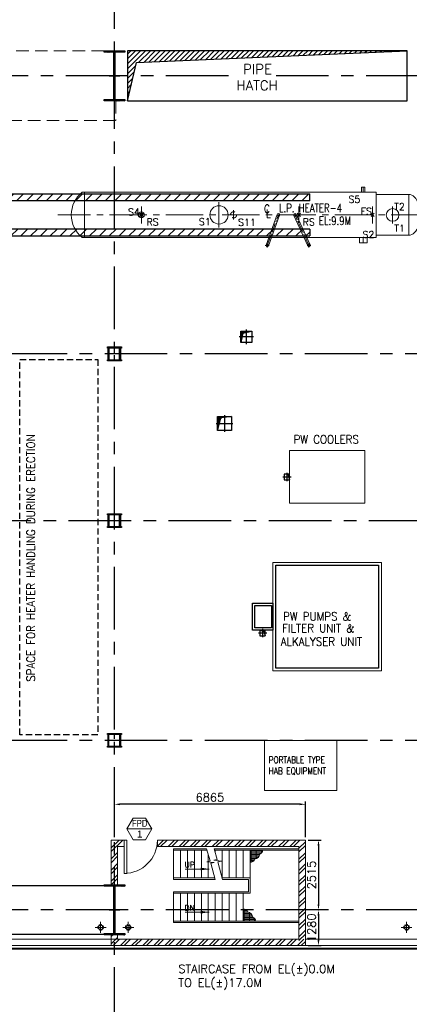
# Model space of a CAD drawing. Header units: inches. Extents: x 0 to 1544102, y 0 to 23144100.
# Tile 147 of 203: x 630670 to 644678, y 107692 to 143105. Entities that reach past the tile are written whole.
import ezdxf
from ezdxf.enums import TextEntityAlignment as Align

# ---------------------------------------------------------------- set-up
doc = ezdxf.new("R2010")
doc.units = ezdxf.units.IN
doc.header["$LTSCALE"] = 1800
doc.header["$MEASUREMENT"] = 0
for name, pattern in [('CENTER', [2, 1.25, -0.25, 0.25, -0.25]), ('CENTER2', [1.125, 0.75, -0.125, 0.125, -0.125]), ('HIDDEN', [0.375, 0.25, -0.125]), ('HIDDEN2', [0.1875, 0.125, -0.0625])]:
    doc.linetypes.add(name, pattern=pattern)
doc.layers.get('0').update_dxf_attribs({"color": 253})
for name, color, linetype, lineweight in [('2CON', 1, 'Continuous', 13), ('A-DOOR', 31, 'Continuous', 9), ('A-WIN TAG', 3, 'Continuous', 13), ('A-WIN TAG TEXT', 3, 'Continuous', 13), ('CLAD-1', 3, 'Continuous', 15), ('CONCRETE', 145, 'Continuous', 15), ('DIM', 4, 'Continuous', 18), ('EQPT', 8, 'HIDDEN', 9), ('EQUIP', 8, 'Continuous', 9), ('OPENING EO', 2, 'Continuous', 18), ('RAIN WATER', 6, 'Continuous', 18), ('STAIR', 2, 'Continuous', 15), ('TEXT', 3, 'Continuous', 18), ('WALL', 6, 'Continuous', 18), ('WALL HATCH', 251, 'Continuous', 13), ('WALL1', 6, 'Continuous', 18)]:
    doc.layers.add(name, color=color, linetype=linetype, lineweight=lineweight)
for name, color, linetype in [('AUX COL', 1, 'Continuous'), ('BRACING', 1, 'HIDDEN'), ('CEN', 2, 'CENTER'), ('COL', 1, 'Continuous'), ('GRID', 251, 'CENTER'), ('OPENING', 40, 'Continuous'), ('STEEL', 231, 'Continuous')]:
    doc.layers.add(name, color=color, linetype=linetype)
doc.styles.add('ROAMNS', font='ROMANS.shx')
doc.styles.add('ROMANC', font='ROMANC.SHX')
doc.styles.add('ROMANS', font='romans.shx')
doc.styles.add('ROMANT', font='romant')
doc.styles.get("Standard").update_dxf_attribs({"font": 'arial.ttf'})
doc.linetypes.add('FENCELINE1', pattern='A,0.25,-0.1,[133,ltypeshp.shx,S=0.1,R=0,X=-0.1,Y=0],-0.1,1', length=1.45)
doc.dimstyles.new('DIM INT 1', dxfattribs={"dimtxt": 300, "dimasz": 200, "dimexe": 100, "dimexo": 100, "dimgap": 100, "dimtad": 1, "dimdec": 0, "dimzin": 13, "dimdsep": 46, "dimlunit": 5, "dimtxsty": 'ROAMNS', "dimblk2": 'OBLIQUE', "dimcen": 0.09, "dimclrd": 9, "dimclre": 9, "dimclrt": 4, "dimadec": 0, "dimazin": 0, "dimtfac": 1, "dimtdec": 0, "dimtix": 1, "dimtmove": 2, "dimatfit": 3, "dimfxl": 1, "dimtolj": 1, "dimtzin": 13, "dimarcsym": 0})
doc.dimstyles.new('USER175', dxfattribs={"dimscale": 175, "dimtxt": 2, "dimasz": 1.75, "dimexe": 0, "dimexo": 0, "dimgap": 0.5, "dimtad": 1, "dimdec": 0, "dimzin": 0, "dimdsep": 46, "dimtxsty": 'ROMANS', "dimcen": 0, "dimclrd": 4, "dimclre": 4, "dimclrt": 4, "dimadec": 0, "dimazin": 0, "dimtfac": 0.09, "dimtdec": 0, "dimtix": 1, "dimtofl": 0, "dimtmove": 0, "dimatfit": 3, "dimfxl": 1, "dimtolj": 1, "dimtzin": 0, "dimarcsym": 0})
pattern_1 = [(225, (8890, 2e-05), (176.7767, -176.7767), [])]

# ---------------------------------------------------------------- blocks, each defined once
blk = doc.blocks.new('A-ROW COLUMN')
at = {"layer": 'COL'}
h = blk.add_hatch(dxfattribs=at)
h.set_pattern_fill('ANSI31', color=256, scale=200, style=0)
h.set_pattern_definition([(45, (165226.353, 18853.894), (-17.67767, 17.67767), [])])
h.paths.add_polyline_path([(180799, 40890), (181539, 40890), (181539, 40840), (180799, 40840)])
h.paths.add_polyline_path([(181153, 42590), (181185, 42590), (181185, 40890), (181153, 40890)])
h.paths.add_polyline_path([(180799, 42640), (181539, 42640), (181539, 42590), (180799, 42590)])
blk.add_line((181169, 40840), (181169, 42640))
at = {"layer": 'CEN'}
for p, q in [((181169, 40840), (181169, 42640)), ((180977, 41740), (181360, 41740))]:
    blk.add_line(p, q, dxfattribs=at)
at = {"layer": 'COL'}
for points in [[(180799, 42640), (181539, 42640), (181539, 42590), (180799, 42590)], [(181153, 42590), (181185, 42590), (181185, 40890), (181153, 40890)], [(180799, 40890), (181539, 40890), (181539, 40840), (180799, 40840)]]:
    blk.add_lwpolyline(points, close=True, dxfattribs=at)
blk = doc.blocks.new('AUX COLUMNS')
at = {"color": 2, "linetype": 'CENTER2', "ltscale": 0.15}
for p, q in [((-194813, 65915), (-195263, 65915)), ((-195038, 65665), (-195038, 66165)), ((-194813, 59915), (-195263, 59915)), ((-195038, 59665), (-195038, 60165)), ((-195038, 51765), (-195038, 52265)), ((-194813, 52015), (-195263, 52015))]:
    blk.add_line(p, q, dxfattribs=at)
at = {"layer": 'AUX COL'}
for p, q in [((-195263, 65705), (-195263, 66125)), ((-195223, 65705), (-195223, 66125)), ((-194853, 65705), (-194853, 66125)), ((-194813, 65705), (-194813, 66125)), ((-195263, 59705), (-195263, 60125)), ((-195223, 59705), (-195223, 60125)), ((-194853, 59705), (-194853, 60125)), ((-194813, 59705), (-194813, 60125)), ((-195263, 51801), (-195263, 52229)), ((-195235, 51801), (-195235, 52229)), ((-194841, 51801), (-194841, 52229)), ((-194813, 51801), (-194813, 52229))]:
    blk.add_line(p, q, dxfattribs=at)
for points in [[(-195288, 66165), (-194788, 66165), (-194788, 66125), (-195288, 66125)], [(-195288, 65705), (-194788, 65705), (-194788, 65665), (-195288, 65665)], [(-195288, 60165), (-194788, 60165), (-194788, 60125), (-195288, 60125)], [(-195288, 59705), (-194788, 59705), (-194788, 59665), (-195288, 59665)], [(-195288, 52265), (-194788, 52265), (-194788, 52229), (-195288, 52229)], [(-195288, 51801), (-194788, 51801), (-194788, 51765), (-195288, 51765)]]:
    blk.add_lwpolyline(points, close=True, dxfattribs=at)
at = {"layer": 'GRID'}
for p, q in [((-171538, 65915), (-243038, 65915)), ((-136838, 59915), (-243038, 59915)), ((-171538, 52015), (-243038, 52015))]:
    blk.add_line(p, q, dxfattribs=at)
blk = doc.blocks.new('*D606')
at = {"layer": 'DIM', "color": 9, "lineweight": -2, "transparency": 16777216}
for p, q in [((634076, 113700), (634076, 114985)), ((640741, 114885), (634276, 114885)), ((640941, 113700), (640941, 114985))]:
    blk.add_line(p, q, dxfattribs=at)
at = {"layer": 'DIM', "color": 9, "transparency": 16777216}
for points in [[(634276, 114919), (634276, 114852), (634076, 114885)], [(640741, 114919), (640741, 114852), (640941, 114885)]]:
    blk.add_solid(points, dxfattribs=at)
at = {"layer": 'DIM', "color": 4, "transparency": 16777216, "insert": (637508, 115135), "char_height": 300, "attachment_point": 5, "style": 'ROAMNS'}
blk.add_mtext('\\A1;6865', dxfattribs=at)
blk = doc.blocks.new('_Oblique')
at = {"color": 0, "linetype": 'ByBlock', "lineweight": -2}
blk.add_line((-0.5, -0.5), (0.5, 0.5), dxfattribs=at)
blk = doc.blocks.new('*D607')
at = {"layer": 'DIM', "color": 9, "lineweight": -2, "transparency": 16777216}
for p, q in [((641041, 113600), (641513, 113600)), ((641413, 113400), (641413, 111285)), ((641480, 111085), (641313, 111085))]:
    blk.add_line(p, q, dxfattribs=at)
at = {"layer": 'DIM', "color": 9, "transparency": 16777216}
for points in [[(641379, 113400), (641446, 113400), (641413, 113600)], [(641379, 111285), (641446, 111285), (641413, 111085)]]:
    blk.add_solid(points, dxfattribs=at)
at = {"layer": 'DIM', "color": 4, "transparency": 16777216, "insert": (641163, 112343), "char_height": 300, "attachment_point": 5, "rotation": 90, "style": 'ROAMNS'}
blk.add_mtext('\\A1;2515', dxfattribs=at)
blk = doc.blocks.new('*D608')
at = {"layer": 'DIM', "color": 9, "lineweight": -2, "transparency": 16777216}
for p, q in [((641480, 111085), (641313, 111085)), ((641413, 110885), (641413, 110005)), ((641041, 109805), (641513, 109805))]:
    blk.add_line(p, q, dxfattribs=at)
at = {"layer": 'DIM', "color": 9, "transparency": 16777216}
for points in [[(641379, 110885), (641446, 110885), (641413, 111085)], [(641379, 110005), (641446, 110005), (641413, 109805)]]:
    blk.add_solid(points, dxfattribs=at)
at = {"layer": 'DIM', "color": 4, "transparency": 16777216, "insert": (641163, 110445), "char_height": 300, "attachment_point": 5, "rotation": 90, "style": 'ROAMNS'}
blk.add_mtext('\\A1;1280', dxfattribs=at)
blk = doc.blocks.new('LPH-4 ARCH-R0')
at = {"layer": 'STEEL'}
h = blk.add_hatch(dxfattribs=at)
h.set_pattern_fill('ANSI31', color=256, scale=2000, angle=180, style=0)
h.set_pattern_definition(pattern_1)
h.paths.add_polyline_path([(5914, 510), (5914, 760), (-9820, 760), (-9820, 510)])
h = blk.add_hatch(dxfattribs=at)
h.set_pattern_fill('ANSI31', color=256, scale=2000, angle=180, style=0)
h.set_pattern_definition(pattern_1)
h.paths.add_polyline_path([(5914, -760), (5914, -510), (-9820, -509), (-9820, -759)])
at = {"layer": 'EQPT', "linetype": 'CENTER2'}
for p, q in [((7836, 816), (7836, 1000)), ((2650, -453), (2650, 453)), ((10185, 0), (-3145, 0)), ((-140, -305), (-140, 305)), ((3175, -169), (3175, 169)), ((5525, -305), (5525, 305)), ((8175, -305), (8175, 305)), ((8890, -305), (8890, 305)), ((7836, -816), (7836, -1000))]:
    blk.add_line(p, q, dxfattribs=at)
at = {"layer": 'EQPT', "linetype": 'CENTER2', "ltscale": 0.25}
for p, q in [((4385, -1100), (4787, 0)), ((5885, -1100), (5385, 0)), ((4385, -1030), (4385, -1170)), ((5885, -1030), (5885, -1170)), ((4315, -1100), (4455, -1100)), ((5815, -1100), (5955, -1100))]:
    blk.add_line(p, q, dxfattribs=at)
at = {"layer": 'EQUIP'}
for p, q in [((-2184, 816), (-2267, 816)), ((8300, 816), (-2184, 816)), ((-2184, -816), (-2184, 816)), ((7893, 1000), (7779, 1000)), ((7779, 816), (7779, 1000)), ((7893, 816), (7893, 1000)), ((8300, -816), (8300, 816)), ((8300, 736), (9475, 736)), ((9475, -736), (9475, 736)), ((-80, -60), (-200, 60)), ((-82, 58), (-198, -58)), ((4343, -1085), (4745, 15)), ((5926, -1082), (5426, 18)), ((5585, -60), (5465, 60)), ((5583, 58), (5467, -58)), ((8235, -60), (8115, 60)), ((8233, 58), (8117, -58)), ((10031, 230), (9863, 230)), ((10031, 230), (10031, -230)), ((10031, 215), (10060, 215)), ((10060, 215), (10060, -215)), ((4427, -1115), (4829, -15)), ((5844, -1118), (5344, -18)), ((9863, -230), (10031, -230)), ((10031, -215), (10060, -215)), ((-2184, -816), (-2266, -816)), ((-2184, -816), (8300, -816)), ((7699, -816), (7699, -1000)), ((7972, -1000), (7699, -1000)), ((7972, -816), (7972, -1000)), ((8300, -736), (9475, -736))]:
    blk.add_line(p, q, dxfattribs=at)
for centre, radius in [((-140, 0), 107), ((-140, 0), 57), ((2650, 0), 330), ((4787, 0), 44.5), ((4787, 0), 44.5), ((5385, 0), 44.5), ((5385, 0), 44.5), ((8890, 0), 228), ((4385, -1100), 44.5), ((5885, -1100), 44.5)]:
    blk.add_circle(centre, radius, dxfattribs=at)
at = {"layer": 'EQUIP', "linetype": 'HIDDEN2'}
blk.add_circle((3175, 0), 110, dxfattribs=at)
at = {"layer": 'EQUIP'}
blk.add_arc((-1617, 0), 1043, 128.5125, 231.5036, dxfattribs=at)
blk.add_ellipse((9475, 0), major_axis=(0, -736), ratio=0.55489, start_param=6.283185, end_param=9.424778, dxfattribs=at)
at = {"layer": 'STEEL'}
for p, q in [((5914, 510), (5914, 760)), ((5914, -510), (5914, -760))]:
    blk.add_line(p, q, dxfattribs=at)
for points in [[(5914, 510), (-9820, 510), (-9820, 760), (5914, 760)], [(5914, -510), (-9820, -509), (-9820, -759), (5914, -760)]]:
    blk.add_lwpolyline(points, dxfattribs=at)
at = {"layer": 'EQUIP', "char_height": 250, "attachment_point": 7, "line_spacing_factor": 0.6, "style": 'ROMANS'}
for s, insert in [('\\A1;S5', (7306, 438)), ('\\A1;T2', (8945, 168)), ('\\A1;S4', (-623, -17)), ('\\A1;FS', (7742, -2)), ('\\A1;RS', (43, -383)), ('\\A1;S1', (1924, -370)), ('\\A1;S11', (3335, -396)), ('\\A1;RS', (5657, -385)), ('\\A1;T1', (8950, -604)), ('\\A1;S2', (7809, -831))]:
    blk.add_mtext(s, dxfattribs=dict(at, insert=insert))
at = {"layer": 'TEXT', "color": 3, "style": 'ROMANT', "width": 0.75}
for s, p in [('C', (4273, 67)), ('L.P. HEATER-4', (4805, 99)), ('L', (4347, -112)), ('EL:9.9M', (6241, -364))]:
    blk.add_text(s, height=300, dxfattribs=at).set_placement(p)
blk = doc.blocks.new('M_Door Single - 1200 x 2100mm D1-Level 1')
at = {"layer": 'A-DOOR'}
for p, q in [((500, 115), (500, 1315)), ((600, 1315), (500, 1315)), ((600, 115), (600, 1315)), ((600, 115), (500, 115))]:
    blk.add_line(p, q, dxfattribs=at)
blk.add_arc((600, 115), 1200, 90, 180, dxfattribs=at)
blk = doc.blocks.new('STAIR AT A-ROW SC-01 ENCLOSER')
at = {"layer": 'WALL HATCH'}
h = blk.add_hatch(dxfattribs=at)
h.set_pattern_fill('ANSI32', color=256, scale=750, style=0)
h.set_pattern_definition([(45, (-486713.83, 95197.87), (-198.87378, 198.87378), []), (45, (-486581.25, 95197.87), (-198.87378, 198.87378), [])])
h.paths.add_polyline_path([(1545, 2515), (1545, 2285), (6635, 2285), (6635, -1280), (6865, -1280), (6865, 2515)])
h.paths.add_polyline_path([(345, 2285), (345, 2515), (-115, 2515), (-115, 929), (115, 929), (115, 2285)])
h = blk.add_hatch(dxfattribs=at)
h.set_pattern_fill('ANSI32', color=256, scale=750, style=0)
h.set_pattern_definition([(45, (-486843.83, 95197.87), (-198.87378, 198.87378), []), (45, (-486711.25, 95197.87), (-198.87378, 198.87378), [])])
h.paths.add_polyline_path([(115, -1050), (115, -900), (-115, -900), (-115, -1280), (6865, -1280), (6865, -1050), (6635, -1050), (6635, -1050)])
at = {"layer": 'WALL'}
for p, q in [((345, 2515), (-115, 2515)), ((-115, 900), (-115, 2515)), ((6865, 2515), (1545, 2515)), ((1545, 2515), (1545, 2285)), ((6865, -1280), (6865, 2515)), ((345, 2285), (115, 2285)), ((115, 900), (115, 2285)), ((6635, 2285), (1545, 2285)), ((6635, -1050), (6635, 2285))]:
    blk.add_line(p, q, dxfattribs=at)
at = {"layer": 'WALL', "flags": 128}
blk.add_lwpolyline([(345, 2285), (345, 2515)], dxfattribs=at)
at = {"layer": 'WALL1'}
for p, q in [((-115, -1280), (-115, -900)), ((115, -1050), (115, -900)), ((6635, -1050), (115, -1050)), ((6865, -1280), (-115, -1280))]:
    blk.add_line(p, q, dxfattribs=at)
blk = doc.blocks.new('RWDP')
at = {"layer": 'RAIN WATER', "linetype": 'CENTER2', "ltscale": 0.05}
for p, q in [((695, -625), (295, -625)), ((495, -425), (495, -825))]:
    blk.add_line(p, q, dxfattribs=at)
at = {"layer": 'RAIN WATER', "linetype": 'HIDDEN2', "ltscale": 0.25}
blk.add_circle((495, -625), 100, dxfattribs=at)
at = {"layer": 'RAIN WATER', "ltscale": 0.25}
blk.add_circle((495, -625), 75, dxfattribs=at)
blk = doc.blocks.new('STAIR AT A-ROW 3.50M')
at = {"layer": 'STAIR'}
h = blk.add_hatch(dxfattribs=at)
h.set_pattern_fill('GRATE', color=256, scale=1500, style=0)
h.set_pattern_definition([(0, (-137448.487, -31294.633), (0, 46.875), []), (90, (-137448.49, -31294.63), (-187.5, 1e-14), [])])
h.paths.add_polyline_path([(-917, -259, 0.269537), (-806, -119), (-1265, -119), (-1265, -549, 0.388318), (-1092, -447, 0.326637)])
h = blk.add_hatch(dxfattribs=at)
h.set_pattern_fill('GRATE', color=256, scale=1500, style=0)
h.set_pattern_definition([(0, (-137698.487, 28505.11), (0, -46.875), []), (270, (-137698.49, 28505.11), (-187.5, -1e-14), [])])
h.paths.add_polyline_path([(-1167, -2531, -0.269537), (-1056, -2670), (-1515, -2670), (-1515, -2241, -0.388318), (-1342, -2343, -0.326637)])
for p, q in [((-2813, -119), (-4015, -119)), ((-1265, -119), (-2542, -119)), ((495, -119), (-1265, -119)), ((-1265, -2670), (-4015, -2670)), ((495, -2670), (-1265, -2670))]:
    blk.add_line(p, q, dxfattribs=at)
at = {"layer": 'STAIR', "linetype": 'FENCELINE1', "ltscale": 0.25}
for points in [[(-4015, -69), (-2827, -69)], [(-2557, -69), (495, -69)], [(-4015, -1169), (-2521, -1169)], [(-2251, -1169), (-1315, -1169), (-1315, -1620), (-4015, -1620)], [(495, -2720), (-1265, -2720), (-4015, -2720)]]:
    blk.add_lwpolyline(points, dxfattribs=at)
at = {"layer": 'STAIR'}
for points in [[(-4015, -69), (-4015, -1169)], [(-3765, -119), (-3765, -1119)], [(-3515, -119), (-3515, -1119)], [(-3265, -119), (-3265, -1119)], [(-3015, -119), (-3015, -1119)], [(-2521, -1169), (-2677, -593), (-2549, -563), (-2818, -537), (-2699, -504), (-2827, -69)], [(-2765, -280), (-2765, -1119)], [(-2251, -1169), (-2422, -540), (-2294, -510), (-2563, -484), (-2444, -451), (-2557, -69)], [(-2515, -119), (-2515, -210)], [(-2265, -119), (-2265, -1119)], [(-2015, -119), (-2015, -1119)], [(-1765, -119), (-1765, -1119)], [(-1515, -119), (-1515, -1119)], [(-1265, -119), (-1265, -1670)], [(495, -119), (495, -2670)], [(-4015, -1119), (-2534, -1119)], [(-2265, -1119), (-1265, -1119)], [(-4015, -1620), (-4015, -2720)], [(-4015, -1670), (-1265, -1670)], [(-3765, -1670), (-3765, -2670)], [(-3515, -1670), (-3515, -2670)], [(-3265, -1670), (-3265, -2670)], [(-3015, -1670), (-3015, -2670)], [(-2765, -1670), (-2765, -2670)], [(-2515, -2670), (-2515, -1670)], [(-2265, -2670), (-2265, -1670)], [(-2015, -2670), (-2015, -1670)], [(-1765, -2670), (-1765, -1670)], [(-1515, -2670), (-1515, -1670)]]:
    blk.add_lwpolyline(points, dxfattribs=at)
for centre, radius, start, end in [((-1133, -233), 217, 280.8052, 353.161), ((-982, -93), 178, 291.2949, 351.6342), ((-1234, -403), 149, 258.1134, 343.0018), ((-1484, -2386), 149, 16.9982, 101.8866), ((-1383, -2557), 217, 6.839, 79.1948), ((-1232, -2696), 178, 8.3658, 68.7051)]:
    blk.add_arc(centre, radius, start, end, dxfattribs=at)
at = {"layer": 'TEXT', "style": 'ROMANC'}
for s, p in [('UP', (-3618, -744)), ('DN', (-3618, -2295))]:
    blk.add_text(s, height=200, dxfattribs=at).set_placement(p)
at = {"layer": 'DIM'}
for points in [[(-2736, -798), (-3600, -798)], [(-2736, -2349), (-3600, -2349)]]:
    blk.add_leader(points, dimstyle='USER175', dxfattribs=at)

msp = doc.modelspace()

# ---------------------------------------------------------------- hatches: boundary and pattern name
at = {"layer": 'COL'}
h = msp.add_hatch(dxfattribs=at)
h.set_pattern_fill('ANSI31', color=256, scale=200, style=0)
h.set_pattern_definition([(45, (618133.615, 118199.03), (-17.67767, 17.67767), [])])
h.paths.add_polyline_path([(633705.79, 140234.89), (634445.79, 140234.89), (634445.79, 140184.89), (633705.79, 140184.89)])
h.paths.add_polyline_path([(634059.79, 141934.89), (634091.79, 141934.89), (634091.79, 140234.89), (634059.79, 140234.89)])
h.paths.add_polyline_path([(633705.79, 141984.89), (634445.79, 141984.89), (634445.79, 141934.89), (633705.79, 141934.89)])
at = {"layer": 'OPENING'}
h = msp.add_hatch(dxfattribs=at)
h.set_pattern_fill('ANSI31', color=8, scale=1000, style=0)
h.paths.add_polyline_path([(644605.79, 141984.89), (634545.79, 141984.89), (634545.79, 141084.89), (634756.11, 141084.89), (634869.51, 141570.15)])
h.paths.add_polyline_path([(634756.11, 141084.89), (634545.79, 141084.89), (634545.79, 140184.89)])
h = msp.add_hatch(dxfattribs=at)
h.set_pattern_fill('ANSI31', color=8, scale=300, style=0)
h.set_pattern_definition([(45, (547992.04, 55072.263), (-26.516504, 26.516504), [])])
h.paths.add_polyline_path([(638815.79, 131856.42), (638815.79, 131899.89), (638615.79, 131899.89), (638615.79, 131699.89), (638662.09, 131699.89), (638692.1, 131829.54)])
h.paths.add_polyline_path([(638815.79, 131899.89), (638815.79, 131856.42), (639015.79, 131899.89)])
h.paths.add_polyline_path([(638662.09, 131699.89), (638615.79, 131699.89), (638615.79, 131499.89)])
h = msp.add_hatch(dxfattribs=at)
h.set_pattern_fill('ANSI31', color=8, scale=300, style=0)
h.set_pattern_definition([(45, (572304.45, 63911.893), (-26.516504, 26.516504), [])])
h.paths.add_polyline_path([(637781.79, 128334.89), (637901.45, 128781.43), (638281.79, 128834.89), (637781.79, 128834.89)])
for points in [[(640175.79, 126759.89), (640322.26, 126720.44), (640375.79, 126559.89), (640375.79, 126759.89)], [(639300.79, 121149.89), (639447.26, 121110.44), (639500.79, 120949.89), (639500.79, 121149.89)]]:
    msp.add_hatch(color=8, dxfattribs=at).paths.add_polyline_path(points)

# ---------------------------------------------------------------- linework, layer by layer
msp.add_line((634075.79, 140184.89), (634075.79, 141984.89))
at = {"layer": '2CON'}
msp.add_line((635422.81, 114000.87), (634522.81, 114000.87), dxfattribs=at)
at = {"layer": 'A-WIN TAG'}
msp.add_lwpolyline([(634747.81, 114390.58), (634522.81, 114000.87), (634747.81, 113611.15), (635197.81, 113611.15), (635422.81, 114000.87), (635197.81, 114390.58)], close=True, dxfattribs=at)
at = {"layer": 'BRACING', "const_width": 40}
for points in [[(622445.79, 111959.89), (633705.79, 111959.89)], [(622445.79, 110209.89), (633705.79, 110209.89)]]:
    msp.add_lwpolyline(points, dxfattribs=at)
at = {"layer": 'CEN'}
for p, q in [((634075.79, 140184.89), (634075.79, 141984.89)), ((633884.23, 141084.89), (634267.36, 141084.89)), ((638815.79, 131959.89), (638815.79, 131439.89)), ((639075.79, 131699.89), (638555.79, 131699.89)), ((637730.1, 128584.89), (638333.49, 128584.89)), ((638031.79, 128886.58), (638031.79, 128283.2)), ((640275.67, 126809.89), (640275.67, 126509.89)), ((640125.67, 126659.89), (640425.67, 126659.89)), ((639400.79, 121199.89), (639400.79, 120899.89)), ((639250.79, 121049.89), (639550.79, 121049.89))]:
    msp.add_line(p, q, dxfattribs=at)
at = {"layer": 'CEN', "color": 1, "linetype": 'HIDDEN2'}
msp.add_lwpolyline([(630675.79, 130884.89), (633475.79, 130884.89), (633475.79, 117384.89), (630675.79, 117384.89)], close=True, dxfattribs=at)
at = {"layer": 'CLAD-1', "flags": 128}
for points in [[(656175.79, 109704.89), (558905.79, 109704.89), (543645.79, 109704.89), (533675.79, 109704.89)], [(656175.79, 109676.89), (558905.79, 109676.89), (543645.79, 109676.89), (533675.79, 109676.89)]]:
    msp.add_lwpolyline(points, dxfattribs=at)
at = {"layer": 'COL'}
for points in [[(633705.79, 141984.89), (634445.79, 141984.89), (634445.79, 141934.89), (633705.79, 141934.89)], [(634059.79, 141934.89), (634091.79, 141934.89), (634091.79, 140234.89), (634059.79, 140234.89)], [(633705.79, 140234.89), (634445.79, 140234.89), (634445.79, 140184.89), (633705.79, 140184.89)]]:
    msp.add_lwpolyline(points, close=True, dxfattribs=at)
at = {"layer": 'CONCRETE'}
for points in [[(634445.79, 110034.89), (589600.79, 110034.89)], [(634445.79, 109804.89), (589600.79, 109804.89)], [(704210.79, 110034.89), (640940.79, 110034.89)], [(704210.79, 109804.89), (640940.79, 109804.89)]]:
    msp.add_lwpolyline(points, dxfattribs=at)
at = {"layer": 'EQPT'}
for p, q in [((622445.79, 141984.89), (633705.79, 141984.89)), ((634125.79, 140184.89), (634125.79, 139484.89)), ((622190.79, 139484.89), (634125.79, 139484.89))]:
    msp.add_line(p, q, dxfattribs=at)
at = {"layer": 'EQUIP'}
for points in [[(640375.79, 125709.89), (640375.79, 127609.89), (643075.79, 127609.89), (643075.79, 125709.89)], [(643675.79, 119684.89), (639775.79, 119684.89), (639775.79, 123584.89), (643675.79, 123584.89)], [(639475.79, 117184.89), (642075.79, 117184.89), (642075.79, 115384.89), (639475.79, 115384.89)]]:
    msp.add_lwpolyline(points, close=True, dxfattribs=at)
msp.add_lwpolyline([(643675.79, 121914.89), (643675.79, 119684.89), (640825.79, 119684.89)], dxfattribs=at)
at = {"layer": 'GRID'}
for p, q in [((634075.79, 103174.13), (634075.79, 168584.89)), ((717375.79, 141084.89), (582275.79, 141084.89)), ((717375.79, 111084.89), (582275.79, 111084.89))]:
    msp.add_line(p, q, dxfattribs=at)
at = {"layer": 'OPENING'}
for p, q in [((638692.1, 131829.54), (638615.79, 131499.89)), ((638692.1, 131829.54), (639015.79, 131899.89)), ((637781.79, 128334.89), (637901.45, 128781.43)), ((638281.79, 128834.89), (637901.45, 128781.43)), ((640322.26, 126720.44), (640375.79, 126559.89)), ((639300.79, 121149.89), (639447.26, 121110.44)), ((639447.26, 121110.44), (639500.79, 120949.89))]:
    msp.add_line(p, q, dxfattribs=at)
for points in [[(634545.79, 140184.89), (634869.51, 141570.15), (644605.79, 141984.89)], [(639040.79, 121149.89), (639040.79, 122119.89), (639775.79, 122119.89), (639775.79, 121149.89), (639040.79, 121149.89)]]:
    msp.add_lwpolyline(points, dxfattribs=at)
for points in [[(634545.79, 140184.89), (644605.79, 140184.89), (644605.79, 141984.89), (634545.79, 141984.89)], [(637781.79, 128834.89), (638281.79, 128834.89), (638281.79, 128334.89), (637781.79, 128334.89)], [(640175.79, 126559.89), (640375.79, 126559.89), (640375.79, 126759.89), (640175.79, 126759.89)], [(639875.79, 123484.89), (643575.79, 123484.89), (643575.79, 119784.89), (639875.79, 119784.89)], [(639125.79, 121234.89), (639125.79, 122034.89), (639725.79, 122034.89), (639725.79, 121234.89)], [(639300.79, 120949.89), (639500.79, 120949.89), (639500.79, 121149.89), (639300.79, 121149.89)]]:
    msp.add_lwpolyline(points, close=True, dxfattribs=at)
at = {"layer": 'OPENING', "elevation": -502.67}
msp.add_lwpolyline([(638615.79, 131899.89), (639015.79, 131899.89), (639015.79, 131499.89), (638615.79, 131499.89)], close=True, dxfattribs=at)

# ---------------------------------------------------------------- block references
at = {"layer": 'A-DOOR', "rotation": 180}
msp.add_blockref('M_Door Single - 1200 x 2100mm D1-Level 1', (635020.65, 113715.25), dxfattribs=at)
at = {"layer": 'AUX COL'}
msp.add_blockref('AUX COLUMNS', (829113.6, 65169.86), dxfattribs=at)
at = {"layer": 'COL'}
msp.add_blockref('A-ROW COLUMN', (452907.26, 69345.14), dxfattribs=at)
at = {"layer": 'EQUIP'}
msp.add_blockref('LPH-4 ARCH-R0', (635185.79, 136084.89), dxfattribs=at)
at = {"layer": 'RAIN WATER', "xscale": -1}
for p in [(634075.79, 111084.89), (645075.79, 111084.89)]:
    msp.add_blockref('RWDP', p, dxfattribs=at)
at = {"layer": 'RAIN WATER'}
msp.add_blockref('RWDP', (634075.79, 111084.89), dxfattribs=at)
at = {"layer": 'WALL1'}
for name, p in [('STAIR AT A-ROW SC-01 ENCLOSER', (634075.79, 111084.89)), ('STAIR AT A-ROW 3.50M', (640215.79, 113355.23))]:
    msp.add_blockref(name, p, dxfattribs=at)

# ---------------------------------------------------------------- texts
at = {"layer": 'A-WIN TAG TEXT', "width": 0.8}
msp.add_text('FPD', height=250, dxfattribs=at).set_placement((634984.17, 114200.81), align=Align.MIDDLE)
at = {"layer": 'A-WIN TAG TEXT'}
msp.add_text('1', height=250, dxfattribs=at).set_placement((634984.4, 113815), align=Align.MIDDLE)
at = {"layer": 'OPENING EO', "color": 3, "char_height": 300, "width": 4262.5, "attachment_point": 1, "style": 'ROMANS'}
for s, insert in [('\\pi338.39;150 MM HEIGHT \\P\\pi995.54;RCC KERB', (472091, 113106.79)), ('\\pi338.39;150 MM HEIGHT \\P\\pi995.54;RCC KERB', (596408.87, 113306.79)), ('\\pi152.68;4 NOS 1500x700 \\P\\pi452.68;FLOOR CUTOUT \\P\\pi1524.1;(TYP.) ', (481015.33, 108744.71)), ('\\pi152.68;4 NOS 1500x700 \\P\\pi452.68;FLOOR CUTOUT \\P\\pi1524.1;(TYP.) ', (603515.33, 108744.71))]:
    msp.add_mtext(s, dxfattribs=dict(at, insert=insert))
at = {"layer": 'TEXT', "style": 'ROMANS', "width": 0.9}
msp.add_text('SPACE FOR HEATER HANDLING DURING ERECTION', height=300, rotation=90, dxfattribs=at).set_placement((631219.02, 119293.03))
for s, p in [('PW COOLERS', (640516.91, 127859.17)), ('PW PUMPS &', (640142.32, 121493.47)), ('FILTER UNIT &', (640107.3, 121069.58)), ('ALKALYSER UNIT', (640053.98, 120587.71))]:
    msp.add_text(s, height=300, dxfattribs=at).set_placement(p)
at = {"layer": 'TEXT', "attachment_point": 1}
for s, insert, char_height, width, style in [('{\\W0.8;PORTABLE TYPE\\PHAB EQUIPMENT}', (639624.37, 116603.18), 240, 2297.3503, 'ROMANS'), ('STAIRCASE FROM EL(%%P)0.0M TO EL(%%P)17.0M', (636372.48, 109117.02), 300, 6129.9815, 'ROAMNS')]:
    msp.add_mtext(s, dxfattribs=dict(at, insert=insert, char_height=char_height, width=width, style=style))

# ---------------------------------------------------------------- dimensions: what is measured, and where the dimension line sits
at = {"layer": 'DIM'}
dim = msp.add_linear_dim(base=(634075.79, 114885.47), p1=(640940.79, 113600.23), p2=(634075.79, 113600.23), dimstyle='DIM INT 1', dxfattribs=at)
dim.commit()
dim.dimension.update_dxf_attribs({"geometry": '*D606', "text_midpoint": (637508.29, 115135.47)})
for base, p1, p2, picture, middle in [((641412.61, 111084.89), (640940.79, 113600.23), (641579.81, 111084.89), '*D607', (641162.61, 112342.56)), ((641412.61, 109804.89), (641579.81, 111084.89), (640940.79, 109804.89), '*D608', (641162.61, 110444.89))]:
    dim = msp.add_linear_dim(base=base, p1=p1, p2=p2, angle=90, dimstyle='DIM INT 1', dxfattribs=at)
    dim.commit()
    dim.dimension.update_dxf_attribs({"geometry": picture, "text_midpoint": middle})

# ---------------------------------------------------------------- next in the draw order: texts
at = {"layer": 'TEXT', "color": 3, "insert": (638464.24, 141499.57, -1000), "char_height": 350, "width": 1419.6577, "attachment_point": 1, "style": 'ROMANS', "bg_fill": 3, "box_fill_scale": 1, "bg_fill_color": 256, "bg_fill_transparency": 0}
msp.add_mtext(' PIPE HATCH', dxfattribs=at)

doc.saveas('drawing.dxf')
